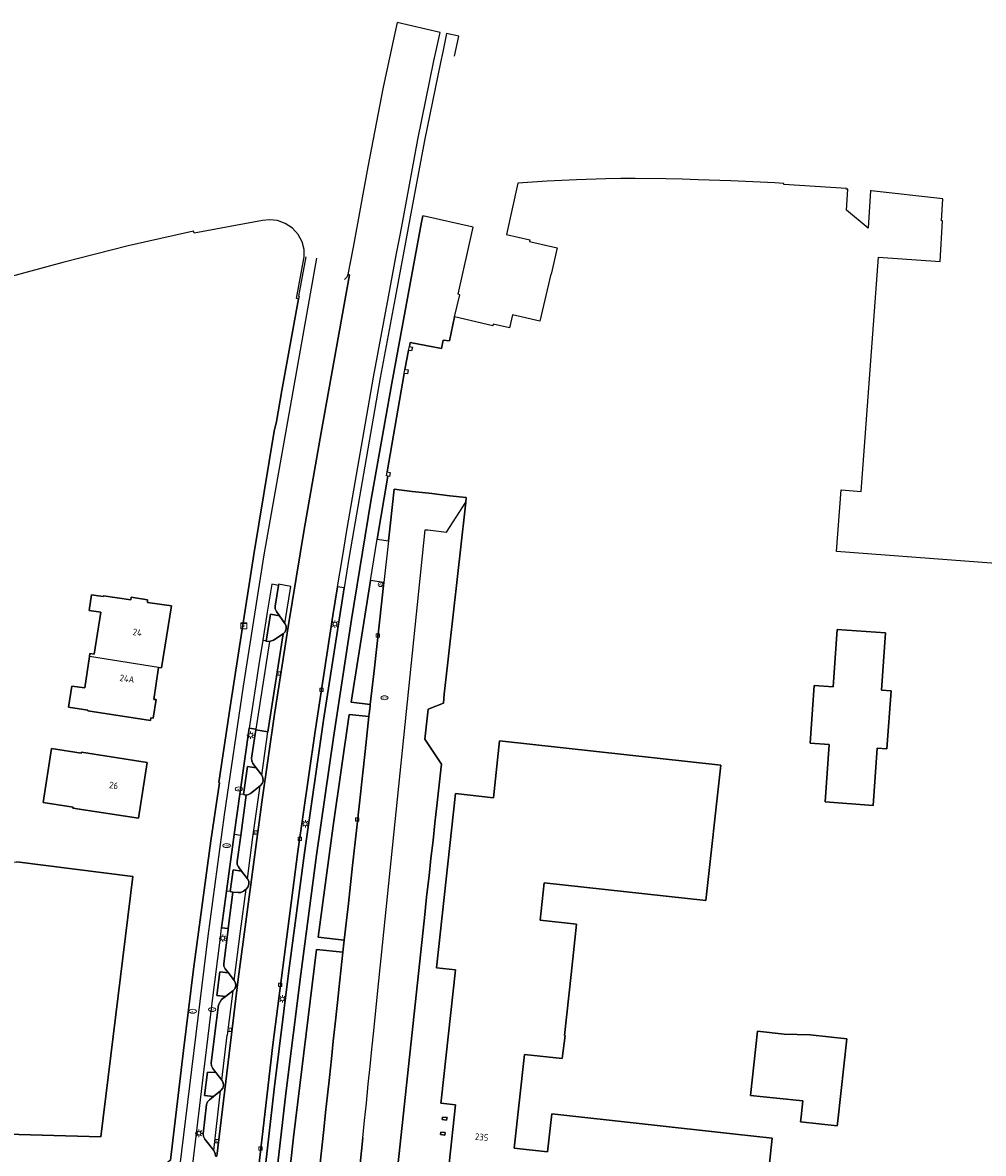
# Model space of a CAD drawing. Header units: metres. Extents: x 197147 to 199131, y 355511 to 356703.
# Tile 116 of 225: x 198042 to 198172, y 356299 to 356453. Entities that reach past the tile are written whole.
import ezdxf
from ezdxf.enums import TextEntityAlignment as Align

# ---------------------------------------------------------------- set-up
doc = ezdxf.new("R2010")
doc.units = ezdxf.units.M
for name, color, linetype in [('B-WE-GR-BEPLANTING_CULTUUR_HEESTERS-GV', 252, 'Continuous'), ('B-WE-IE-MEUBILAIR_WEGMEUBILAIR-GV', 252, 'Continuous'), ('B-WE-IE-MEUBILAIR_WEGMEUBILAIR-S', 252, 'Continuous'), ('B-WE-IE-TERREINAFSCHEIDING_KUNSTMATIG_MUUR-GV', 252, 'IE-TERREINAFSCHEIDING-KUNSTMATIG-DICHT'), ('B-WE-KL-ET_LS_SR_KAST-S', 252, 'Continuous'), ('B-WE-OG-BEBOUWING-GV', 252, 'Continuous'), ('B-WE-OG-BEBOUWING_HUISNUMMER-T18', 252, 'Continuous'), ('B-WE-OG-TERREIN_ERF-GV', 252, 'Continuous'), ('B-WE-RI-HWA_KOLK-S', 253, 'Continuous'), ('B-WE-RI-VWA_AFSCHEIDER-S', 253, 'Continuous'), ('B-WE-VH-GOOT-G', 253, 'Continuous'), ('B-WE-VH-VERHARDING_ASFALT-GV', 253, 'Continuous'), ('B-WE-VH-VERHARDING_BETONSTRAATSTEEN-GV', 253, 'Continuous'), ('B-WE-VH-VERHARDING_OPEN-GV', 253, 'Continuous'), ('B-WE-VH-VERHARDING_TEGEL-GV', 253, 'Continuous')]:
    doc.layers.add(name, color=color, linetype=linetype)
doc.styles.add('NLCS-ISO-M-T18', font='NLCS-ISO.ttf', dxfattribs={"height": 1.8})
doc.styles.add('NLCS-ISO-M200-T25', font='NLCS-ISO.ttf')
doc.linetypes.add('IE-TERREINAFSCHEIDING-KUNSTMATIG-DICHT', pattern='A,8,-1,[82,NLCS.SHX,S=0.75,R=90,X=0,Y=0],-1', length=10)

# ---------------------------------------------------------------- blocks, each defined once
blk = doc.blocks.new('BGT-ELEKTRAKAST-SO')
at = {"color": 0, "linetype": 'ByBlock', "lineweight": 18}
for points in [[(-2, 2), (2, 2), (2, 1.68), (-2, 1.68)], [(-2, 1.52), (2, 1.52), (2, -2), (-2, -2)]]:
    blk.add_lwpolyline(points, close=True, dxfattribs=at)
at = {"color": 0, "linetype": 'ByBlock', "lineweight": 18, "style": 'NLCS-ISO-M-T18'}
blk.add_text('et', height=1.5, dxfattribs=at).set_placement((0, 0), align=Align.MIDDLE_CENTER)
blk = doc.blocks.new('BGT-LICHTMAST-SO')
at = {"color": 0, "linetype": 'ByBlock', "lineweight": 18}
for points in [[(-1.25, 0), (-2, 0)], [(-1.41, 1.41), (-0.88, 0.88)], [(0, 2), (0, 1.25)], [(0.88, 0.88), (1.41, 1.41)], [(2, 0), (1.25, 0)], [(-1.41, -1.41), (-0.88, -0.88)], [(0, -1.25), (0, -2)], [(0.88, -0.88), (1.41, -1.41)]]:
    blk.add_lwpolyline(points, dxfattribs=at)
blk.add_circle((0, 0), 1, dxfattribs=at)
blk = doc.blocks.new('BGT-VERKEERSBORDPAAL-SO')
at = {"color": 0, "linetype": 'ByBlock', "lineweight": 18}
blk.add_circle((0, 0), 1.5, dxfattribs=at)
at = {"color": 0, "linetype": 'ByBlock', "lineweight": 18, "style": 'NLCS-ISO-M-T18'}
blk.add_text('vb', height=1.5, dxfattribs=at).set_placement((0, 0.13), align=Align.MIDDLE_CENTER)
blk = doc.blocks.new('BGT-KOLK-SO')
at = {"color": 0, "linetype": 'ByBlock', "lineweight": 18}
blk.add_lwpolyline([(-0.045, -0.045), (0.045, -0.045), (0.045, 0.045), (-0.045, 0.045)], close=True, dxfattribs=at)
at = {"color": 0, "linetype": 'ByBlock', "lineweight": 18, "style": 'NLCS-ISO-M-T18'}
blk.add_text('k', height=0.06, dxfattribs=at).set_placement((0, 0), align=Align.MIDDLE_CENTER)
blk = doc.blocks.new('BGT-GASPUT-SO')
at = {"color": 0, "linetype": 'ByBlock', "lineweight": 18}
blk.add_ellipse((0, 0), major_axis=(2.5, 0), ratio=0.54, dxfattribs=at)
at = {"color": 0, "linetype": 'ByBlock', "lineweight": 18, "style": 'NLCS-ISO-M-T18'}
blk.add_text('gas', height=1.5, dxfattribs=at).set_placement((0.12, 0.3), align=Align.MIDDLE_CENTER)
blk = doc.blocks.new('BGT-WATERLEIDINGPUT-SO')
at = {"color": 0, "linetype": 'ByBlock', "lineweight": 18}
blk.add_ellipse((0, 0), major_axis=(2.5, 0), ratio=0.54, dxfattribs=at)
at = {"color": 0, "linetype": 'ByBlock', "lineweight": 18, "style": 'NLCS-ISO-M-T18'}
blk.add_text('wl', height=1.5, dxfattribs=at).set_placement((0, 0), align=Align.MIDDLE_CENTER)
blk = doc.blocks.new('BGT-BENZINEPUT_OLIEPUT-SO')
at = {"color": 0, "linetype": 'ByBlock', "lineweight": 18}
blk.add_ellipse((0, 0), major_axis=(2.5, 0), ratio=0.54, dxfattribs=at)
at = {"color": 0, "linetype": 'ByBlock', "lineweight": 18, "style": 'NLCS-ISO-M-T18'}
blk.add_text('olie', height=1.5, dxfattribs=at).set_placement((0, 0.16), align=Align.MIDDLE_CENTER)

msp = doc.modelspace()

# ---------------------------------------------------------------- linework, layer by layer
at = {"layer": 'B-WE-GR-BEPLANTING_CULTUUR_HEESTERS-GV', "flags": 128}
for points in [[(198090.719, 356376.43), (198088.902, 356376.662), (198086.286, 356360.159), (198088.888, 356359.832), (198089.392, 356364.397), (198090.444, 356373.939), (198090.719, 356376.43)], [(198076.546, 356371.88), (198075.344, 356372.086), (198074.754, 356368.456), (198075.181, 356368.376), (198075.736, 356368.593), (198077.029, 356369.435), (198077.295, 356369.708), (198077.449, 356370.091), (198077.44, 356370.503), (198077.288, 356370.853), (198076.546, 356371.88)], [(198085.905, 356332.8), (198086.475, 356337.96), (198087.043, 356343.114), (198088.181, 356353.422), (198088.706, 356358.184), (198086.023, 356358.46), (198083.842, 356343.348), (198081.808, 356328.216), (198085.352, 356327.783), (198085.905, 356332.8)], [(198074.125, 356350.214), (198073.355, 356351.234), (198072.189, 356351.38), (198071.633, 356347.584), (198072.018, 356347.528), (198072.328, 356347.582), (198072.597, 356347.744), (198073.91, 356348.785), (198073.946, 356348.814), (198074.197, 356349.092), (198074.33, 356349.476), (198074.297, 356349.881), (198074.125, 356350.214)], [(198071.398, 356337.184), (198070.232, 356337.341), (198069.819, 356334.393), (198070.215, 356334.343), (198070.915, 356334.261), (198071.309, 356334.263), (198071.641, 356334.477), (198071.994, 356334.743), (198072.25, 356335.018), (198072.39, 356335.4), (198072.365, 356335.807), (198072.198, 356336.143), (198071.398, 356337.184)], [(198085.172, 356326.145), (198081.563, 356326.516), (198078.45, 356301.016), (198075.654, 356275.479)], [(198082.028, 356297.105), (198082.296, 356299.592), (198082.563, 356302.072), (198082.813, 356304.388), (198083.066, 356306.734), (198083.323, 356309.121), (198083.599, 356311.685), (198083.856, 356314.072), (198084.11, 356316.422), (198084.379, 356318.917), (198084.558, 356320.582), (198084.612, 356321.073), (198085.172, 356326.145)], [(198069.193, 356320.153), (198070.21, 356320.907), (198070.475, 356321.194), (198070.611, 356321.583), (198070.577, 356321.993), (198070.395, 356322.337), (198069.601, 356323.338), (198068.419, 356323.499), (198068.034, 356320.272), (198069.193, 356320.153)], [(198067.563, 356306.549), (198068.543, 356307.339), (198068.59, 356307.377), (198068.833, 356307.666), (198068.952, 356308.059), (198068.898, 356308.467), (198068.705, 356308.791), (198067.898, 356309.801), (198066.758, 356309.863), (198066.371, 356306.672), (198067.563, 356306.549)]]:
    msp.add_lwpolyline(points, dxfattribs=at)
at = {"layer": 'B-WE-IE-MEUBILAIR_WEGMEUBILAIR-GV', "flags": 128}
for points in [[(198077.029, 356369.435), (198077.295, 356369.708), (198077.449, 356370.091), (198077.44, 356370.503), (198077.288, 356370.853), (198076.546, 356371.88), (198075.344, 356372.086), (198074.754, 356368.456), (198075.181, 356368.376), (198075.736, 356368.593), (198077.029, 356369.435)], [(198073.91, 356348.785), (198073.946, 356348.814), (198074.197, 356349.092), (198074.33, 356349.476), (198074.297, 356349.881), (198074.125, 356350.214), (198073.355, 356351.234), (198072.189, 356351.38), (198071.633, 356347.584), (198072.018, 356347.528), (198072.328, 356347.582), (198072.597, 356347.744), (198073.91, 356348.785)], [(198071.994, 356334.743), (198072.25, 356335.018), (198072.39, 356335.4), (198072.365, 356335.807), (198072.198, 356336.143), (198071.398, 356337.184), (198070.232, 356337.341), (198069.819, 356334.393), (198070.215, 356334.343), (198070.915, 356334.261), (198071.309, 356334.263), (198071.641, 356334.477), (198071.994, 356334.743)], [(198069.193, 356320.153), (198070.21, 356320.907), (198070.475, 356321.194), (198070.611, 356321.583), (198070.577, 356321.993), (198070.395, 356322.337), (198069.601, 356323.338), (198068.419, 356323.499), (198068.034, 356320.272), (198069.193, 356320.153)], [(198067.563, 356306.549), (198068.543, 356307.339), (198068.59, 356307.377), (198068.833, 356307.666), (198068.952, 356308.059), (198068.898, 356308.467), (198068.705, 356308.791), (198067.898, 356309.801), (198066.758, 356309.863), (198066.371, 356306.672), (198067.563, 356306.549)]]:
    msp.add_lwpolyline(points, dxfattribs=at)
at = {"layer": 'B-WE-IE-TERREINAFSCHEIDING_KUNSTMATIG_MUUR-GV', "ltscale": 0.2, "flags": 128}
for points in [[(198099.308, 356303.678), (198098.714, 356303.763), (198098.663, 356303.407), (198099.257, 356303.322), (198099.308, 356303.678)], [(198099.069, 356301.638), (198098.473, 356301.72), (198098.425, 356301.369), (198099.014, 356301.279), (198099.069, 356301.638)]]:
    msp.add_lwpolyline(points, dxfattribs=at)
at = {"layer": 'B-WE-OG-BEBOUWING-GV', "flags": 128}
for points in [[(198060.106, 356364.851), (198060.504, 356364.806), (198061.847, 356373.221), (198058.605, 356373.712), (198058.625, 356374.051), (198056.408, 356374.4), (198056.352, 356374.056), (198052.609, 356374.615), (198052.598, 356374.52), (198051.003, 356374.749), (198050.662, 356372.616), (198052.266, 356372.385), (198051.357, 356366.687), (198050.788, 356366.773), (198050.724, 356366.346)], [(198152.332, 356370.039), (198151.78, 356362.238), (198149.206, 356362.42), (198148.65, 356354.56), (198151.247, 356354.377), (198150.673, 356346.579), (198157.207, 356346.098), (198157.762, 356353.885), (198159.095, 356353.8), (198159.666, 356361.67), (198158.362, 356361.766), (198158.909, 356369.546), (198152.332, 356370.039)], [(198048.33, 356362.34), (198047.895, 356359.453), (198050.514, 356359.058), (198050.498, 356358.949), (198059.012, 356357.666), (198059.069, 356358.008), (198059.373, 356357.972), (198059.768, 356360.488), (198059.453, 356360.52), (198060.106, 356364.851), (198060.11, 356364.879), (198050.724, 356366.346), (198050.08, 356362.076), (198048.33, 356362.34)], [(198143.035, 356296.621), (198143.5, 356300.895), (198138.529, 356301.436), (198113.542, 356304.2), (198112.975, 356299.015), (198108.435, 356299.511), (198109.83, 356312.266), (198114.969, 356311.704), (198115.348, 356314.844), (198115.305, 356314.849), (198115.259, 356314.854), (198116.166, 356323.111), (198116.918, 356329.963), (198111.967, 356330.507), (198112.527, 356335.606), (198134.474, 356333.195), (198136.495, 356351.594), (198106.456, 356354.894), (198105.606, 356347.153), (198100.447, 356347.722), (198097.882, 356324.038), (198100.462, 356323.769), (198098.508, 356305.963), (198098.474, 356305.65), (198100.462, 356305.441), (198099.618, 356297.433)], [(198049.614, 356353.199), (198045.582, 356353.829), (198044.44, 356346.518), (198048.491, 356345.885), (198048.471, 356345.757), (198057.386, 356344.388), (198058.55, 356351.964), (198049.635, 356353.333), (198049.614, 356353.199)], [(198007.881, 356314.403), (198012.655, 356315.378), (198012.414, 356316.609), (198031.989, 356319.227), (198038.836, 356318.406), (198037.522, 356307.834), (198036.788, 356301.927), (198036.349, 356301.961), (198036.296, 356301.545), (198052.257, 356301.063), (198052.281, 356301.062), (198056.61, 356336.474), (198040.833, 356338.446), (198040.819, 356338.336), (198031.908, 356339.45), (198003.548, 356335.574), (198005.906, 356324.053), (198007.128, 356318.083), (198007.101, 356318.077)], [(198147.674, 356305.975), (198147.431, 356303.792), (198147.326, 356303.109), (198152.32, 356302.543), (198152.42, 356303.236), (198153.661, 356314.367), (198148.672, 356314.923), (198145.125, 356315.045), (198141.511, 356315.447), (198140.538, 356306.701), (198144.067, 356306.308), (198147.674, 356305.975)]]:
    msp.add_lwpolyline(points, dxfattribs=at)
at = {"layer": 'B-WE-OG-TERREIN_ERF-GV', "flags": 128}
for points in [[(198180.488, 356378.512), (198152.241, 356380.611), (198152.862, 356388.988), (198155.595, 356388.786), (198157.951, 356420.637), (198166.336, 356420.015), (198166.621, 356425.561), (198166.503, 356425.573), (198166.662, 356428.543), (198156.955, 356429.663), (198156.843, 356429.668), (198156.519, 356424.549), (198153.577, 356427.025), (198153.779, 356429.875), (198153.569, 356429.884), (198153.572, 356429.944), (198145.067, 356430.494), (198145.075, 356430.641), (198143.846, 356430.729), (198141.86, 356430.811), (198137.877, 356431.003), (198133.454, 356431.141), (198131.273, 356431.228), (198129.022, 356431.262), (198124.891, 356431.297), (198122.912, 356431.302), (198120.901, 356431.276), (198116.913, 356431.12), (198114.921, 356431.052), (198112.925, 356430.937), (198110.928, 356430.811), (198108.924, 356430.67), (198107.374, 356423.692), (198110.546, 356422.971), (198110.506, 356422.741), (198114.268, 356421.893), (198113.463, 356418.326), (198113.43, 356418.334), (198111.94, 356411.922), (198108.194, 356412.793), (198107.778, 356411.004), (198105.588, 356411.513), (198105.536, 356411.289), (198100.341, 356412.496), (198099.639, 356409.242), (198098.767, 356409.348), (198098.54, 356408.229), (198094.281, 356409.047), (198094.188, 356408.485), (198094.61, 356408.41), (198094.487, 356407.884), (198094.075, 356407.954), (198093.598, 356405.368), (198094.009, 356405.307), (198093.926, 356404.769), (198093.502, 356404.835), (198091.175, 356391.434), (198091.601, 356391.356), (198091.507, 356390.83), (198091.265, 356390.872), (198089.827, 356382.287), (198091.339, 356382.052), (198091.566, 356384.113), (198092.114, 356389.075), (198094.591, 356388.791), (198096.829, 356388.534), (198097.234, 356388.487), (198099.698, 356388.204), (198101.912, 356387.95), (198101.843, 356387.325), (198101.077, 356380.435), (198100.811, 356378.039), (198100.542, 356375.609), (198100.277, 356373.229), (198100.005, 356370.773), (198099.746, 356368.443), (198099.472, 356365.982), (198099.208, 356363.601), (198098.943, 356361.213), (198098.809, 356360.008), (198096.726, 356359.195), (198096.282, 356355.112), (198098.576, 356351.734), (198098.489, 356350.963), (198098.212, 356348.506), (198097.938, 356346.067), (198097.673, 356343.716), (198097.404, 356341.331), (198097.132, 356338.918), (198096.865, 356336.545), (198096.583, 356334.043), (198096.383, 356332.266), (198096.32, 356331.681), (198089.163, 356265.082)], [(198061.75, 356297.903), (198063.491, 356312.8), (198064.86, 356323.862), (198067.204, 356341.31), (198068.398, 356349.187), (198068.288, 356349.216), (198069.836, 356359.489), (198071.407, 356369.759), (198073.064, 356380.224), (198075.798, 356396.971), (198076.159, 356398.305), (198076.872, 356402.507), (198079.139, 356414.968), (198078.875, 356415.017), (198079.908, 356420.691), (198079.877, 356421.673), (198079.611, 356422.706), (198079.081, 356423.705), (198078.3, 356424.571), (198077.329, 356425.217), (198076.263, 356425.594), (198075.202, 356425.705), (198074.226, 356425.592), (198064.934, 356423.891), (198064.878, 356424.175), (198055.967, 356422.172), (198047.118, 356419.908), (198039.598, 356417.84)], [(198051.003, 356374.749), (198052.598, 356374.52), (198052.609, 356374.615), (198056.352, 356374.056), (198056.408, 356374.4), (198058.625, 356374.051), (198058.605, 356373.712), (198061.847, 356373.221), (198060.504, 356364.806), (198060.106, 356364.851), (198059.453, 356360.52), (198059.768, 356360.488), (198059.373, 356357.972), (198059.069, 356358.008), (198059.012, 356357.666), (198050.498, 356358.949), (198050.514, 356359.058), (198047.895, 356359.453), (198048.33, 356362.34), (198050.08, 356362.076), (198050.724, 356366.346), (198050.788, 356366.773), (198051.357, 356366.687), (198052.266, 356372.385), (198050.662, 356372.616), (198051.003, 356374.749)], [(198152.332, 356370.039), (198158.909, 356369.546), (198158.362, 356361.766), (198159.666, 356361.67), (198159.095, 356353.8), (198157.762, 356353.885), (198157.207, 356346.098), (198150.673, 356346.579), (198151.247, 356354.377), (198148.65, 356354.56), (198149.206, 356362.42), (198151.78, 356362.238), (198152.332, 356370.039)], [(198099.618, 356297.433), (198100.462, 356305.441), (198098.474, 356305.65), (198098.508, 356305.963), (198100.462, 356323.769), (198097.882, 356324.038), (198100.447, 356347.722), (198105.606, 356347.153), (198106.456, 356354.894), (198136.495, 356351.594), (198134.474, 356333.195), (198112.527, 356335.606), (198111.967, 356330.507), (198116.918, 356329.963), (198116.166, 356323.111), (198115.259, 356314.854), (198115.305, 356314.849), (198115.348, 356314.844), (198114.969, 356311.704), (198109.83, 356312.266), (198108.435, 356299.511), (198112.975, 356299.015), (198113.542, 356304.2), (198138.529, 356301.436), (198143.5, 356300.895), (198143.035, 356296.621)], [(198048.491, 356345.885), (198044.44, 356346.518), (198045.582, 356353.829), (198049.614, 356353.199), (198049.635, 356353.333), (198058.55, 356351.964), (198057.386, 356344.388), (198048.471, 356345.757), (198048.491, 356345.885)], [(198040.833, 356338.446), (198056.61, 356336.474), (198052.281, 356301.062), (198052.257, 356301.063), (198036.296, 356301.545)], [(198147.431, 356303.792), (198147.674, 356305.975), (198144.067, 356306.308), (198140.538, 356306.701), (198141.511, 356315.447), (198145.125, 356315.045), (198148.672, 356314.923), (198153.661, 356314.367), (198152.42, 356303.236), (198152.32, 356302.543), (198147.326, 356303.109), (198147.431, 356303.792)], [(198099.308, 356303.678), (198099.257, 356303.322), (198098.663, 356303.407), (198098.714, 356303.763), (198099.308, 356303.678)], [(198099.069, 356301.638), (198099.014, 356301.279), (198098.425, 356301.369), (198098.473, 356301.72), (198099.069, 356301.638)]]:
    msp.add_lwpolyline(points, dxfattribs=at)
at = {"layer": 'B-WE-VH-GOOT-G', "flags": 128}
msp.add_lwpolyline([(198085.847, 356418.251), (198086.046, 356418.227), (198082.198, 356396.781), (198079.892, 356383.6), (198077.715, 356370.398), (198075.865, 356358.493), (198074.122, 356346.572), (198070.936, 356322.517), (198068.035, 356298.425), (198067.832, 356298.426)], dxfattribs=at)
at = {"layer": 'B-WE-VH-VERHARDING_ASFALT-GV', "flags": 128}
for points in [[(198072.597, 356287.294), (198075.643, 356313.587), (198079.049, 356339.836), (198081.348, 356355.882), (198083.807, 356371.905), (198084.434, 356375.81), (198085.084, 356379.789), (198085.745, 356383.766), (198089.336, 356404.334), (198091.366, 356415.226), (198092.465, 356421.127), (198092.926, 356423.596), (198093.374, 356426.009), (198095.357, 356436.627), (198097.53, 356447.29), (198097.841, 356448.728), (198098.369, 356451.182), (198092.535, 356452.503), (198092.006, 356450.039), (198090.65, 356443.726), (198088.535, 356432.893), (198086.536, 356421.997), (198085.847, 356418.251), (198086.046, 356418.227), (198082.198, 356396.781), (198079.892, 356383.6), (198077.715, 356370.398), (198075.865, 356358.493), (198074.122, 356346.572), (198070.936, 356322.517), (198068.035, 356298.425)], [(198100.304, 356447.933), (198100.892, 356450.666), (198099.25, 356451.002), (198098.721, 356448.542), (198098.407, 356447.085), (198096.245, 356436.488), (198094.259, 356425.856), (198093.804, 356423.406), (198093.347, 356420.946), (198092.255, 356415.076), (198090.233, 356404.204), (198086.639, 356383.617), (198085.982, 356379.661), (198085.335, 356375.704), (198082.529, 356357.707), (198079.938, 356339.678), (198077.805, 356323.623), (198075.836, 356307.547), (198073.51, 356287.221)], [(198067.353, 356171.533), (198067.43, 356174.902), (198067.997, 356187.388), (198067.999, 356187.424), (198068.133, 356190.381), (198070.852, 356241.458), (198071.837, 356253.673), (198073.836, 356274.549), (198075.563, 356290.768), (198077.427, 356306.973), (198079.429, 356323.161), (198081.567, 356339.331), (198083.865, 356355.361), (198086.324, 356371.367), (198088.972, 356387.444), (198091.788, 356403.492), (198095.859, 356425.398), (198096.022, 356426.263)]]:
    msp.add_lwpolyline(points, dxfattribs=at)
at = {"layer": 'B-WE-VH-VERHARDING_BETONSTRAATSTEEN-GV', "flags": 128}
for points in [[(198067.618, 356299.216), (198067.642, 356299.185), (198067.822, 356298.827), (198067.832, 356298.426), (198068.035, 356298.425), (198070.936, 356322.517), (198074.122, 356346.572), (198075.865, 356358.493), (198077.715, 356370.398), (198079.892, 356383.6), (198082.198, 356396.781), (198086.046, 356418.227), (198085.847, 356418.251), (198085.687, 356417.892), (198085.383, 356417.601)], [(198087.366, 356296.099), (198087.859, 356300.913), (198088.1, 356303.267), (198088.345, 356305.662), (198088.608, 356308.234), (198088.854, 356310.63), (198089.095, 356312.989), (198089.351, 356315.492), (198089.865, 356320.507), (198096.322, 356383.585), (198096.685, 356383.545), (198099.216, 356383.264), (198101.843, 356387.325), (198101.912, 356387.95), (198099.698, 356388.204), (198097.234, 356388.487), (198096.829, 356388.534), (198094.591, 356388.791), (198092.114, 356389.075), (198091.566, 356384.113), (198091.339, 356382.052), (198090.719, 356376.43), (198090.444, 356373.939), (198089.392, 356364.397), (198088.888, 356359.832), (198088.862, 356359.597), (198088.749, 356358.575), (198088.706, 356358.184), (198088.181, 356353.422), (198087.043, 356343.114), (198086.475, 356337.96), (198085.905, 356332.8), (198085.352, 356327.783), (198085.172, 356326.145), (198084.612, 356321.073), (198084.558, 356320.582), (198084.379, 356318.917), (198084.11, 356316.422), (198083.856, 356314.072), (198083.599, 356311.685), (198083.323, 356309.121), (198083.066, 356306.734), (198082.813, 356304.388), (198082.563, 356302.072), (198082.296, 356299.592), (198082.028, 356297.105)], [(198089.163, 356265.082), (198096.32, 356331.681), (198096.383, 356332.266), (198096.583, 356334.043), (198096.865, 356336.545), (198097.132, 356338.918), (198097.404, 356341.331), (198097.673, 356343.716), (198097.938, 356346.067), (198098.212, 356348.506), (198098.489, 356350.963), (198098.576, 356351.734), (198096.282, 356355.112), (198096.726, 356359.195), (198098.809, 356360.008), (198098.943, 356361.213), (198099.208, 356363.601), (198099.472, 356365.982), (198099.746, 356368.443), (198100.005, 356370.773), (198100.277, 356373.229), (198100.542, 356375.609), (198100.811, 356378.039), (198101.077, 356380.435), (198101.843, 356387.325)], [(198076.4, 356376.01), (198075.938, 356373.21), (198075.952, 356372.82), (198076.122, 356372.468), (198076.546, 356371.88), (198077.288, 356370.853), (198078.107, 356375.875), (198076.426, 356376.166), (198076.4, 356376.01)], [(198077.288, 356370.853), (198077.44, 356370.503), (198077.449, 356370.091), (198077.295, 356369.708), (198077.029, 356369.435), (198074.977, 356356.122)], [(198073.355, 356351.234), (198074.125, 356350.214), (198074.977, 356356.122), (198073.311, 356356.377), (198072.752, 356352.556), (198072.767, 356352.167), (198072.92, 356351.81), (198073.355, 356351.234)], [(198074.125, 356350.214), (198074.297, 356349.881), (198074.33, 356349.476), (198074.197, 356349.092), (198073.946, 356348.814), (198073.91, 356348.785)], [(198071.272, 356342.043), (198070.795, 356338.494), (198070.802, 356338.103), (198070.966, 356337.747), (198071.398, 356337.184), (198072.198, 356336.143), (198072.564, 356338.979), (198072.941, 356341.814), (198073.418, 356345.301), (198073.91, 356348.785), (198072.597, 356347.744), (198072.328, 356347.582), (198072.018, 356347.528), (198071.272, 356342.043)], [(198072.198, 356336.143), (198072.365, 356335.807), (198072.39, 356335.4), (198072.25, 356335.018), (198071.994, 356334.743)], [(198070.215, 356334.343), (198069.57, 356329.366), (198069.552, 356329.226), (198068.961, 356324.645), (198068.99, 356324.252), (198069.159, 356323.896), (198069.601, 356323.338), (198070.395, 356322.337), (198071.244, 356329.024), (198071.994, 356334.743), (198071.641, 356334.477), (198071.309, 356334.263), (198070.915, 356334.261), (198070.215, 356334.343)], [(198070.395, 356322.337), (198070.577, 356321.993), (198070.611, 356321.583), (198070.475, 356321.194), (198070.21, 356320.907), (198069.454, 356314.877)], [(198070.21, 356320.907), (198069.193, 356320.153), (198068.653, 356319.753), (198068.263, 356319.026), (198067.767, 356315.093), (198067.263, 356311.096), (198067.302, 356310.701), (198067.468, 356310.34), (198067.898, 356309.801), (198068.705, 356308.791), (198069.454, 356314.877)], [(198068.705, 356308.791), (198068.898, 356308.467), (198068.952, 356308.059), (198068.833, 356307.666), (198068.59, 356307.377), (198068.543, 356307.339)], [(198068.543, 356307.339), (198067.563, 356306.549), (198067.015, 356306.106), (198066.751, 356305.817), (198066.617, 356305.449), (198066.173, 356301.494), (198066.213, 356301.108), (198066.406, 356300.771), (198067.618, 356299.216), (198068.543, 356307.339)], [(198087.859, 356300.913), (198087.366, 356296.099)]]:
    msp.add_lwpolyline(points, dxfattribs=at)
at = {"layer": 'B-WE-VH-VERHARDING_OPEN-GV', "flags": 128}
for points in [[(198071.633, 356347.584), (198072.189, 356351.38), (198073.355, 356351.234), (198072.92, 356351.81), (198072.767, 356352.167), (198072.752, 356352.556), (198073.311, 356356.377), (198073.326, 356356.474), (198072.438, 356356.605), (198071.788, 356352.131), (198071.15, 356347.654)], [(198071.272, 356342.043), (198072.018, 356347.528), (198071.633, 356347.584), (198071.15, 356347.654), (198070.385, 356342.178)], [(198069.819, 356334.393), (198070.232, 356337.341), (198071.398, 356337.184), (198070.966, 356337.747), (198070.802, 356338.103), (198070.795, 356338.494), (198071.272, 356342.043), (198070.385, 356342.178), (198069.335, 356334.448)], [(198069.819, 356334.393), (198069.335, 356334.448), (198068.676, 356329.455), (198069.57, 356329.366), (198070.215, 356334.343), (198069.819, 356334.393)]]:
    msp.add_lwpolyline(points, dxfattribs=at)
at = {"layer": 'B-WE-VH-VERHARDING_TEGEL-GV', "flags": 128}
for points in [[(198075.654, 356275.479), (198078.45, 356301.016), (198081.563, 356326.516), (198085.172, 356326.145), (198085.352, 356327.783), (198081.808, 356328.216), (198083.842, 356343.348), (198086.023, 356358.46), (198088.706, 356358.184), (198088.749, 356358.575), (198088.862, 356359.597), (198088.888, 356359.832), (198086.286, 356360.159), (198088.902, 356376.662), (198089.827, 356382.287), (198091.265, 356390.872), (198091.066, 356390.906), (198091.175, 356391.434), (198093.502, 356404.835), (198093.598, 356405.368), (198094.075, 356407.954), (198094.188, 356408.485), (198094.281, 356409.047), (198098.54, 356408.229), (198098.767, 356409.348), (198099.639, 356409.242), (198100.341, 356412.496), (198100.325, 356412.5), (198101.029, 356415.528), (198100.806, 356415.601), (198102.865, 356424.717), (198096.022, 356426.263), (198095.859, 356425.398), (198091.788, 356403.492), (198088.972, 356387.444), (198086.324, 356371.367), (198083.865, 356355.361), (198081.567, 356339.331), (198079.429, 356323.161), (198077.427, 356306.973), (198075.563, 356290.768)], [(198080.115, 356420.653), (198079.14, 356415.303), (198079.198, 356415.291), (198079.139, 356414.968), (198076.872, 356402.507), (198076.159, 356398.305), (198075.798, 356396.971), (198073.064, 356380.224), (198071.407, 356369.759), (198069.836, 356359.489), (198068.288, 356349.216), (198068.398, 356349.187), (198067.204, 356341.31), (198064.86, 356323.862), (198063.491, 356312.8), (198061.75, 356297.903), (198060.923, 356297.27)], [(198063.008, 356296.891), (198066.858, 356328.329), (198069.07, 356344.814), (198071.64, 356362.313), (198073.038, 356371.234), (198074.473, 356380.153), (198081.604, 356420.467)], [(198085.335, 356375.704), (198084.434, 356375.81), (198083.807, 356371.905), (198081.348, 356355.882), (198079.049, 356339.836), (198075.643, 356313.587), (198072.597, 356287.294), (198073.51, 356287.221), (198075.836, 356307.547), (198077.805, 356323.623), (198079.938, 356339.678), (198082.529, 356357.707), (198085.335, 356375.704)], [(198074.754, 356368.456), (198075.344, 356372.086), (198076.546, 356371.88), (198076.122, 356372.468), (198075.952, 356372.82), (198075.938, 356373.21), (198076.4, 356376.01), (198075.5, 356376.188), (198074.873, 356372.37), (198074.259, 356368.549)], [(198077.029, 356369.435), (198075.736, 356368.593), (198075.181, 356368.376), (198073.326, 356356.474), (198073.311, 356356.377), (198074.977, 356356.122), (198077.029, 356369.435)], [(198075.181, 356368.376), (198074.754, 356368.456), (198074.259, 356368.549), (198073.739, 356365.249), (198073.23, 356361.947), (198072.438, 356356.605), (198073.326, 356356.474)], [(198052.445, 356197.245), (198051.875, 356194.262), (198053.796, 356193.87), (198054.19, 356195.986), (198055.183, 356201.319), (198056.055, 356206.238), (198056.673, 356211.195), (198056.979, 356214.202), (198056.563, 356214.247), (198062.479, 356276.088), (198064.29, 356293.182), (198066.295, 356310.254), (198067.388, 356319.216), (198068.509, 356328.174), (198068.676, 356329.455), (198069.335, 356334.448), (198070.385, 356342.178), (198071.15, 356347.654), (198071.788, 356352.131), (198072.438, 356356.605)], [(198067.832, 356298.426), (198067.822, 356298.827), (198067.642, 356299.185), (198067.618, 356299.216), (198066.406, 356300.771), (198066.213, 356301.108), (198066.173, 356301.494), (198066.617, 356305.449), (198066.751, 356305.817), (198067.015, 356306.106), (198067.563, 356306.549), (198066.371, 356306.672), (198066.758, 356309.863), (198067.898, 356309.801), (198067.468, 356310.34), (198067.302, 356310.701), (198067.263, 356311.096), (198067.767, 356315.093), (198068.263, 356319.026), (198068.653, 356319.753), (198069.193, 356320.153), (198068.034, 356320.272), (198068.419, 356323.499), (198069.601, 356323.338), (198069.159, 356323.896), (198068.99, 356324.252), (198068.961, 356324.645), (198069.552, 356329.226), (198069.57, 356329.366), (198068.676, 356329.455)]]:
    msp.add_lwpolyline(points, dxfattribs=at)

# ---------------------------------------------------------------- block references
at = {"layer": 'B-WE-IE-MEUBILAIR_WEGMEUBILAIR-S'}
for name, p, xscale, yscale, zscale in [('BGT-VERKEERSBORDPAAL-SO', (198090.269, 356376.146), 0.2, 0.2, 0.2), ('BGT-LICHTMAST-SO', (198084.078, 356370.756), 0.25, 0.25, 0.25), ('BGT-GASPUT-SO', (198090.818, 356360.741), 0.2, 0.2, 0.2), ('BGT-LICHTMAST-SO', (198072.62, 356355.647), 0.25, 0.25, 0.25), ('BGT-WATERLEIDINGPUT-SO', (198071.021, 356348.347), 0.2, 0.2, 0.2), ('BGT-LICHTMAST-SO', (198080.057, 356343.624), 0.25, 0.25, 0.25), ('BGT-LICHTMAST-SO', (198068.834, 356328.054), 0.25, 0.25, 0.25), ('BGT-LICHTMAST-SO', (198076.941, 356319.814), 0.25, 0.25, 0.25), ('BGT-WATERLEIDINGPUT-SO', (198064.745, 356318.137), 0.2, 0.2, 0.2), ('BGT-WATERLEIDINGPUT-SO', (198067.385, 356318.366), 0.2, 0.2, 0.2), ('BGT-LICHTMAST-SO', (198065.592, 356301.538), 0.25, 0.25, 0.25), ('BGT-LICHTMAST-SO', (198065.603, 356301.557), 0.25, 0.25, 0.25)]:
    msp.add_blockref(name, p, dxfattribs=dict(at, xscale=xscale, yscale=yscale, zscale=zscale))
at = {"layer": 'B-WE-KL-ET_LS_SR_KAST-S', "xscale": 0.2, "yscale": 0.2, "zscale": 0.2}
msp.add_blockref('BGT-ELEKTRAKAST-SO', (198071.698, 356370.513), dxfattribs=at)
at = {"layer": 'B-WE-RI-HWA_KOLK-S', "xscale": 5, "yscale": 5, "zscale": 5}
for p in [(198089.893, 356369.189), (198076.446, 356364.04), (198082.238, 356361.807), (198087.083, 356344.218), (198073.27, 356342.423), (198079.299, 356341.556), (198076.652, 356321.747), (198069.788, 356315.603), (198068.01, 356300.478), (198073.979, 356299.473)]:
    msp.add_blockref('BGT-KOLK-SO', p, dxfattribs=at)
at = {"layer": 'B-WE-RI-VWA_AFSCHEIDER-S', "xscale": 0.2, "yscale": 0.2, "zscale": 0.2}
msp.add_blockref('BGT-BENZINEPUT_OLIEPUT-SO', (198069.365, 356340.646), dxfattribs=at)

# ---------------------------------------------------------------- texts
at = {"layer": 'B-WE-OG-BEBOUWING_HUISNUMMER-T18', "char_height": 0.9, "attachment_point": 5, "style": 'NLCS-ISO-M200-T25'}
for s, insert, rotation in [('24', (198057.223, 356369.626), 350.9), ('24A', (198055.831, 356363.327), 351.4), ('26', (198054.021, 356348.829), 351.3), ('235', (198104.019, 356301.028), 354)]:
    msp.add_mtext(s, dxfattribs=dict(at, insert=insert, rotation=rotation))

doc.saveas('drawing.dxf')
